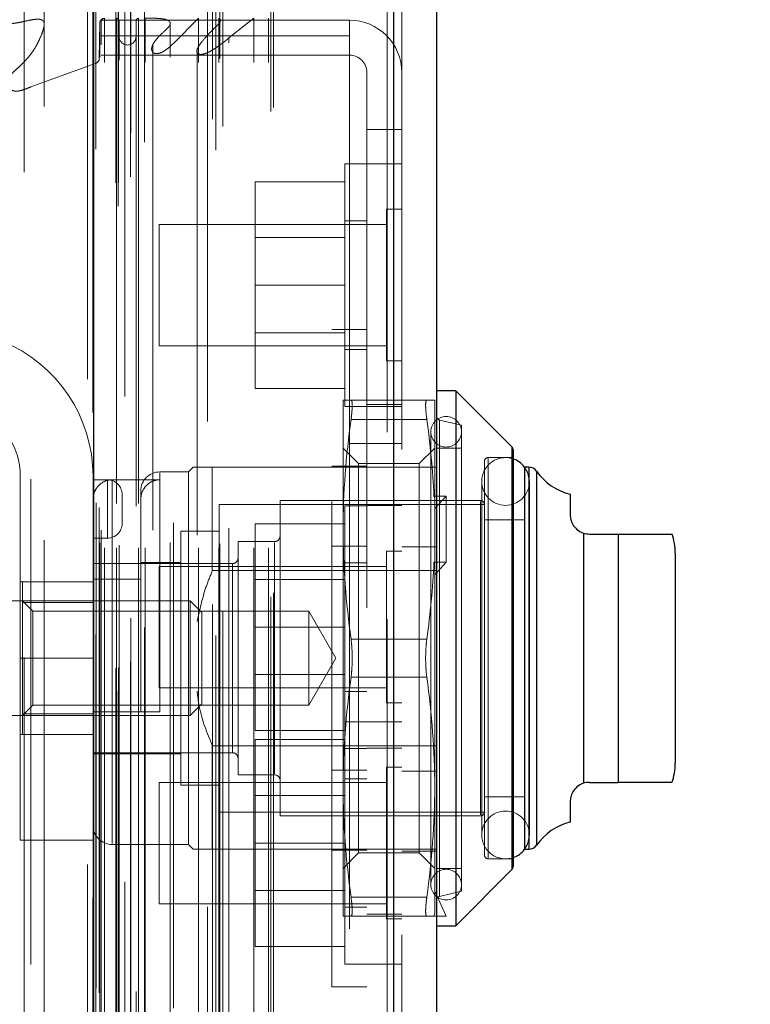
# Model space of a CAD drawing. Header units: inches. Extents: x 0.2 to 10.8, y 0.2 to 8.2.
# Tile 34 of 86: x 1.853 to 2.004, y 5.113 to 5.316. Entities that reach past the tile are written whole.
import ezdxf

# ---------------------------------------------------------------- set-up
doc = ezdxf.new("R2010")
doc.units = ezdxf.units.IN
doc.header["$MEASUREMENT"] = 0
doc.linetypes.add('HIDDEN', pattern=[0.07500000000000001, 0.05, -0.025])
doc.layers.add('DIMENSIONS', color=140, linetype='Continuous')
doc.layers.add('SLD-0', color=179, linetype='Continuous')
doc.styles.add('SLDTEXTSTYLE0', font='TXT', dxfattribs={"width": 0.7})
doc.dimstyles.new('SLDDIMSTYLE1', dxfattribs={"dimtxt": 0.0849609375, "dimasz": 0.13, "dimexe": 0, "dimexo": 0.0625, "dimgap": 0.021240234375, "dimtad": 0, "dimtih": 1, "dimtoh": 1, "dimlfac": 10, "dimrnd": 1e-09, "dimzin": 12, "dimdsep": 46, "dimtxsty": 'SLDTEXTSTYLE0', "dimsah": 1, "dimcen": 0.09, "dimadec": 0, "dimazin": 3, "dimtfac": 1, "dimtmove": 0, "dimatfit": 0, "dimfxl": 0, "dimfrac": 2, "dimtolj": 1, "dimtzin": 12, "dimarcsym": 0})

# ---------------------------------------------------------------- blocks, each defined once
blk = doc.blocks.new('_D_8')
at = {"layer": 'DIMENSIONS'}
for p, q in [((1.670916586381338, 5.086860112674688), (1.670916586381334, 6.149501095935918)), ((1.853116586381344, 5.422347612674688), (1.853116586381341, 6.14950109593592)), ((1.111665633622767, 6.024501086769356), (1.083135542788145, 6.024501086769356)), ((1.083135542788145, 6.024501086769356), (1.083135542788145, 5.889470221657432)), ((1.364134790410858, 6.024501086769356), (1.39266488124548, 6.024501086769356)), ((1.39266488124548, 6.024501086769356), (1.39266488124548, 5.889470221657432)), ((1.670916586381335, 6.024501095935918), (1.479267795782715, 6.024501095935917)), ((1.853116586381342, 6.024501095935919), (2.103116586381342, 6.02450109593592)), ((1.083135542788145, 5.889470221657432), (1.111665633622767, 5.889470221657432)), ((1.39266488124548, 5.889470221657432), (1.364134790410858, 5.889470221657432))]:
    blk.add_line(p, q, dxfattribs=at)
for points in [[(1.670916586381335, 6.024501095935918), (1.540916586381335, 6.044501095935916), (1.540916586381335, 6.004501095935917)], [(1.853116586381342, 6.024501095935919), (1.983116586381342, 6.00450109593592), (1.983116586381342, 6.044501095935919)]]:
    blk.add_solid(points, dxfattribs=at)
at = {"layer": 'DIMENSIONS', "char_height": 0.08333333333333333, "attachment_point": 1, "style": 'SLDTEXTSTYLE0'}
for s, insert in [('1.82', (1.111665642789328, 6.150943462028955)), ('46.3', (1.111665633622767, 5.996892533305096))]:
    blk.add_mtext(s, dxfattribs=dict(at, insert=insert))

msp = doc.modelspace()

# ---------------------------------------------------------------- linework, layer by layer
at = {"layer": 'SLD-0', "linetype": 'HIDDEN', "lineweight": 18}
for p, q in [((1.873550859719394, 3.077172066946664), (1.873550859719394, 5.345503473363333)), ((1.873550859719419, 3.077172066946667), (1.873550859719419, 5.345503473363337)), ((1.867229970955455, 5.341502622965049), (1.867229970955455, 3.081172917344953)), ((1.873040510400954, 3.081977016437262), (1.873040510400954, 5.340698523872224)), ((1.873652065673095, 3.082084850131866), (1.873652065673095, 5.340590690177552)), ((1.854164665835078, 3.084158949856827), (1.854164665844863, 5.338522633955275)), ((1.854164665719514, 3.084169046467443), (1.854164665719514, 5.33852069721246)), ((1.874925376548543, 5.337926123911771), (1.874925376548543, 3.0847146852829)), ((1.876116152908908, 3.083254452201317), (1.876116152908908, 5.33942108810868)), ((1.868357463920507, 5.334669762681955), (1.868357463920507, 3.088005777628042)), ((1.868389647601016, 3.087754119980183), (1.868389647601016, 5.334921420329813)), ((1.893725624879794, 3.088730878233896), (1.893725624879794, 5.3339446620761)), ((1.868931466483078, 3.088910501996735), (1.868931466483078, 5.333765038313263)), ((1.868931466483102, 3.088910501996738), (1.868931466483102, 5.333765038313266)), ((1.878993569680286, 3.090339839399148), (1.878993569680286, 5.3323379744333)), ((1.892007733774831, 5.332835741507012), (1.892007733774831, 3.08984473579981)), ((1.876153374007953, 3.092311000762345), (1.876153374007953, 5.330364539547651)), ((1.929055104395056, 5.330601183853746), (1.929055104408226, 3.092074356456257)), ((1.929055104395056, 3.092074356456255), (1.929055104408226, 5.330601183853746)), ((1.930305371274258, 3.092074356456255), (1.930305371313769, 5.330601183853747)), ((1.894537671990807, 5.315088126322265), (1.894537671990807, 5.32913588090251)), ((1.895142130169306, 3.093570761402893), (1.895142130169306, 5.329108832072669)), ((1.89302445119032, 3.095093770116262), (1.89302445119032, 5.327581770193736)), ((1.905044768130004, 3.09665662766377), (1.905044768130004, 5.326018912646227)), ((1.932029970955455, 5.327067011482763), (1.932029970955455, 3.095608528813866)), ((1.858288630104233, 3.097686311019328), (1.858288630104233, 5.32495988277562)), ((1.905564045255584, 3.097533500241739), (1.905564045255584, 5.325142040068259)), ((1.870748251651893, 3.106794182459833), (1.870748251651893, 5.315881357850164)), ((1.870748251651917, 3.106794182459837), (1.870748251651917, 5.315881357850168)), ((1.873236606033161, 5.315881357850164), (1.873236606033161, 3.106794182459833)), ((1.873236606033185, 3.106794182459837), (1.873236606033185, 5.315881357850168)), ((1.877736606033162, 3.106794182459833), (1.877736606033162, 5.315881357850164)), ((1.877736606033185, 5.315881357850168), (1.877736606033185, 3.106794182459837)), ((1.879144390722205, 3.106794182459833), (1.879144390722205, 5.315881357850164)), ((1.890149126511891, 5.315881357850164), (1.884959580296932, 5.310727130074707)), ((1.89014912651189, 3.106794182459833), (1.89014912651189, 5.315881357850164)), ((1.894283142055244, 3.106794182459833), (1.894283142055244, 5.315881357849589)), ((1.901524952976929, 5.315881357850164), (1.89635505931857, 5.31184219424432)), ((1.901524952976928, 3.106794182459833), (1.901524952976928, 5.315881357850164)), ((1.904564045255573, 3.106794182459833), (1.904564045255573, 5.315881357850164)), ((1.904564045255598, 3.106794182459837), (1.904564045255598, 5.315881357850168)), ((1.869736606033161, 5.314881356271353), (1.869652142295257, 5.307585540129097)), ((1.869736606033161, 3.107794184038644), (1.869736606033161, 5.314881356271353)), ((1.869736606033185, 3.107794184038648), (1.869736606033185, 5.314881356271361)), ((1.870029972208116, 5.315504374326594), (1.921229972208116, 5.315504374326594)), ((1.870029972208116, 5.312287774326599), (1.870029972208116, 5.315504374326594)), ((1.873736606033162, 3.107294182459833), (1.873736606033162, 5.315381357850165)), ((1.877236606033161, 5.315381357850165), (1.877236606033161, 3.107294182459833)), ((1.884302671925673, 3.107894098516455), (1.884302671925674, 5.314831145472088)), ((1.894537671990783, 3.10759109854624), (1.894537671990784, 5.31508796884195)), ((1.921229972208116, 5.312287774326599), (1.921229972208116, 5.315504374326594)), ((1.870029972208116, 3.110387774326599), (1.870029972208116, 5.312287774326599)), ((1.870029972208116, 5.312287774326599), (1.921229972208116, 5.312287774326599)), ((1.89635505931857, 3.110833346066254), (1.89635505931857, 5.311842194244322)), ((1.921229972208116, 5.228287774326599), (1.921229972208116, 5.312287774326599)), ((1.880693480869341, 5.310430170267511), (1.880693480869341, 5.310402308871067)), ((1.880693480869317, 5.310402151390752), (1.880693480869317, 3.112256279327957)), ((1.88495958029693, 3.11194841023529), (1.88495958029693, 5.310727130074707)), ((1.884959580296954, 3.111948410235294), (1.884959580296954, 5.310727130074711)), ((1.869652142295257, 3.115090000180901), (1.869652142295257, 5.307585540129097)), ((1.869652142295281, 3.115090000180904), (1.869652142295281, 5.307585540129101)), ((1.870029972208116, 5.308304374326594), (1.921229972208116, 5.308304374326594)), ((1.889826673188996, 5.309406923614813), (1.889826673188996, 3.113270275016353)), ((1.868995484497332, 5.306657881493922), (1.8555652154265, 5.301749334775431)), ((1.868995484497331, 3.116017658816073), (1.868995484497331, 5.306657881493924)), ((1.868995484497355, 3.116017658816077), (1.868995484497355, 5.306657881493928)), ((1.924829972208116, 5.304704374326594), (1.924829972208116, 5.293004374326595)), ((1.855565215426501, 3.120926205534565), (1.855565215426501, 5.301749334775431)), ((1.924829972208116, 5.293004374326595), (1.932029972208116, 5.293004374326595)), ((1.924829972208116, 5.293004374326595), (1.924829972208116, 5.228287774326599)), ((1.920329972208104, 5.285904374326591), (1.920329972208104, 5.235904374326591)), ((1.924829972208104, 5.285904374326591), (1.920329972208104, 5.285904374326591)), ((1.932029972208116, 5.285904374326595), (1.924829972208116, 5.285904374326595)), ((1.920329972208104, 5.282204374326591), (1.901829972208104, 5.282204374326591)), ((1.901829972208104, 5.282204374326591), (1.901829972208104, 5.26090437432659)), ((1.928904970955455, 5.276529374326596), (1.928904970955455, 5.245279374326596)), ((1.932029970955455, 5.276529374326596), (1.928904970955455, 5.276529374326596)), ((1.882029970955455, 5.273404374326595), (1.882029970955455, 5.248404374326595)), ((1.928904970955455, 5.273404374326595), (1.882029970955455, 5.273404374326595)), ((1.924829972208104, 5.274154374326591), (1.920329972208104, 5.274154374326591)), ((1.920329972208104, 5.270699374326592), (1.901829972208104, 5.270699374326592)), ((1.920329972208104, 5.26090437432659), (1.901829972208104, 5.26090437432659)), ((1.901829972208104, 5.26090437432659), (1.901829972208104, 5.23960437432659)), ((1.901829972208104, 5.251109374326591), (1.920329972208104, 5.251109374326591)), ((1.917629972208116, 5.116334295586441), (1.917629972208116, 5.251734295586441)), ((1.924829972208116, 5.251734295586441), (1.917629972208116, 5.251734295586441)), ((1.882029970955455, 5.248404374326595), (1.928904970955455, 5.248404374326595)), ((1.920329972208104, 5.247654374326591), (1.924829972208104, 5.247654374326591)), ((1.928904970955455, 5.245279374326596), (1.932029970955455, 5.245279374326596)), ((1.920329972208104, 5.23960437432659), (1.901829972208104, 5.23960437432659)), ((1.919938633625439, 5.237183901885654), (1.919938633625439, 5.210609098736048)), ((1.937207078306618, 5.237183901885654), (1.921567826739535, 5.237183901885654)), ((1.938836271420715, 5.237183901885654), (1.938836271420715, 5.217134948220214)), ((1.920329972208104, 5.235904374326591), (1.924829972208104, 5.235904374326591)), ((1.932029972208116, 5.236304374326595), (1.924829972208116, 5.236304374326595)), ((1.924829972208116, 5.235904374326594), (1.932029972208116, 5.235904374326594)), ((1.937207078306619, 5.233246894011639), (1.921567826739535, 5.233246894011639)), ((1.937207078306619, 5.233246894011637), (1.921567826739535, 5.233246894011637)), ((1.944348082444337, 5.232065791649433), (1.939840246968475, 5.233106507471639)), ((1.939840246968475, 5.135006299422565), (1.939840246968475, 5.233062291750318)), ((1.938048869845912, 5.230687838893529), (1.938048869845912, 5.137380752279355)), ((1.944348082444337, 5.232065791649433), (1.944348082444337, 5.136002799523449)), ((1.921229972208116, 3.194387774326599), (1.921229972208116, 5.228287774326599)), ((1.921229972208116, 5.228287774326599), (1.932029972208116, 5.228287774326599)), ((1.921229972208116, 3.194387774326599), (1.921229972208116, 5.228287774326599)), ((1.921229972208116, 5.228287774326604), (1.921229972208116, 3.194387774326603)), ((1.921229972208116, 5.228287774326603), (1.921229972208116, 3.194387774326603)), ((1.924829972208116, 3.194387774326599), (1.924829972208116, 5.228287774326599)), ((1.92313548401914, 5.224144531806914), (1.919938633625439, 5.227341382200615)), ((1.938836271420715, 5.227341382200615), (1.935639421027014, 5.224144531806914)), ((1.944348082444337, 5.227341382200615), (1.939229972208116, 5.227341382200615)), ((1.954747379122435, 5.184034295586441), (1.954747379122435, 5.227572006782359)), ((1.949072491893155, 5.224585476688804), (1.949072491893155, 5.14348311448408)), ((1.954978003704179, 5.225372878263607), (1.949859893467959, 5.225372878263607)), ((1.949859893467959, 5.142872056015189), (1.949859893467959, 5.225196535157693)), ((1.888048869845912, 5.222420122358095), (1.882143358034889, 5.222420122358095)), ((1.882143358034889, 5.173010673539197), (1.882143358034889, 5.22224513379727)), ((1.889033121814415, 5.223404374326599), (1.888048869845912, 5.222420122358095)), ((1.888048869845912, 5.222420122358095), (1.888048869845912, 5.145648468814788)), ((1.892970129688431, 5.223404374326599), (1.892970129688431, 5.202075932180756)), ((1.892970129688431, 5.223404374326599), (1.932029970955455, 5.223404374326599)), ((1.917629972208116, 5.223584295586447), (1.924829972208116, 5.223584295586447)), ((1.92313548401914, 5.224144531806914), (1.92313548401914, 5.204089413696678)), ((1.935639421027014, 5.224144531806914), (1.92313548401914, 5.224144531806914)), ((1.932029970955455, 5.223404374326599), (1.939229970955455, 5.223404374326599)), ((1.935639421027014, 5.224144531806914), (1.935639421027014, 5.204089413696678)), ((1.957375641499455, 5.223404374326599), (1.957340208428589, 5.223404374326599)), ((1.958228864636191, 5.184034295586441), (1.958228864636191, 5.223404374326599)), ((1.959844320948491, 5.184034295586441), (1.959844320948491, 5.222560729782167)), ((1.853363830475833, 5.221532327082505), (1.853363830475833, 5.184032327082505)), ((1.868363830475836, 5.184032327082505), (1.868363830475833, 5.221532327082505)), ((1.871363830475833, 5.220782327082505), (1.868363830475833, 5.220782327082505)), ((1.871363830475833, 5.208782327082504), (1.871363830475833, 5.220782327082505)), ((1.871363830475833, 5.220782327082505), (1.871363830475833, 5.208782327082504)), ((1.872300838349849, 5.220803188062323), (1.872300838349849, 5.145829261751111)), ((1.872300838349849, 5.220803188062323), (1.882143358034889, 5.220803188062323)), ((1.94851737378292, 5.220451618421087), (1.94851737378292, 5.147616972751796)), ((1.958359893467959, 5.147616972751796), (1.958359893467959, 5.220451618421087)), ((1.878206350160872, 5.218483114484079), (1.878206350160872, 5.216671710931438)), ((1.874363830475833, 5.211782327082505), (1.874363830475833, 5.217782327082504)), ((1.878206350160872, 5.216671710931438), (1.878206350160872, 5.200343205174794)), ((1.906946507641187, 5.216514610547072), (1.906946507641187, 5.151553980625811)), ((1.948285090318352, 5.216514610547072), (1.906946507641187, 5.216514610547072)), ((1.941198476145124, 5.217428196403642), (1.938680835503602, 5.217428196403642)), ((1.938680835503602, 5.217428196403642), (1.938836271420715, 5.217134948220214)), ((1.938836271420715, 5.214869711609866), (1.941198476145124, 5.217428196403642)), ((1.938836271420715, 5.217134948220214), (1.938836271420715, 5.214869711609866)), ((1.941198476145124, 5.217428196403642), (1.941198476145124, 5.203790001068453)), ((1.948285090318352, 5.151731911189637), (1.948285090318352, 5.216336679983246)), ((1.894348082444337, 5.215727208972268), (1.894348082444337, 5.152341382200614)), ((1.949072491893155, 5.215727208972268), (1.894348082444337, 5.215727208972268)), ((1.920329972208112, 5.215454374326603), (1.920329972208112, 5.190454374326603)), ((1.924829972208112, 5.215454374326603), (1.920329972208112, 5.215454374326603)), ((1.932029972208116, 5.215504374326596), (1.924829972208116, 5.215504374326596)), ((1.938836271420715, 5.203496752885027), (1.938836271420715, 5.214869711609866)), ((1.957340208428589, 5.212577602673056), (1.949072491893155, 5.212577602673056)), ((1.886474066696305, 5.210215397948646), (1.886474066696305, 5.157853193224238)), ((1.894348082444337, 5.210215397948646), (1.886474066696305, 5.210215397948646)), ((1.920329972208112, 5.211754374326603), (1.901829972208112, 5.211754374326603)), ((1.901829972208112, 5.211754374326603), (1.901829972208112, 5.190454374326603)), ((1.919938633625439, 5.210609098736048), (1.919938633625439, 5.157459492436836)), ((1.871363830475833, 5.208782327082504), (1.868363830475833, 5.208782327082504)), ((1.898285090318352, 5.208050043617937), (1.898285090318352, 5.160018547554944)), ((1.905765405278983, 5.208050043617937), (1.898285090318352, 5.208050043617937)), ((1.969537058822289, 5.158259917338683), (1.969537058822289, 5.2098086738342)), ((1.976631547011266, 5.158443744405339), (1.976631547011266, 5.209624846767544)), ((1.905765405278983, 5.160193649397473), (1.905765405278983, 5.20787494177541)), ((1.917629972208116, 5.20713395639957), (1.924829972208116, 5.20713395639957)), ((1.928904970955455, 5.206079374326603), (1.928904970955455, 5.190454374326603)), ((1.932029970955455, 5.206079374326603), (1.928904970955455, 5.206079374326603)), ((1.932029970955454, 5.206954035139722), (1.939229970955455, 5.206954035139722)), ((1.92313548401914, 5.204089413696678), (1.92313548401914, 5.143924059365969)), ((1.935639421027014, 5.204089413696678), (1.935639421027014, 5.143924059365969)), ((1.897103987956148, 5.20352248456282), (1.868363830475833, 5.20352248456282)), ((1.886474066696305, 5.20371933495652), (1.878206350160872, 5.20371933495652)), ((1.882029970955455, 5.202954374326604), (1.882029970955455, 5.190454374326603)), ((1.928904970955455, 5.202954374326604), (1.882029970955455, 5.202954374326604)), ((1.892970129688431, 5.202075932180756), (1.939229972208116, 5.202075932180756)), ((1.897103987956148, 5.164591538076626), (1.897103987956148, 5.203477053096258)), ((1.924829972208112, 5.203704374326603), (1.920329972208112, 5.203704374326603)), ((1.938680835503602, 5.203790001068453), (1.938836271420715, 5.203496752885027)), ((1.941198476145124, 5.203790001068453), (1.938680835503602, 5.203790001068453)), ((1.938836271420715, 5.201231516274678), (1.941198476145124, 5.203790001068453)), ((1.938836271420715, 5.203496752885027), (1.938836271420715, 5.157459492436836)), ((1.868363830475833, 5.200343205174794), (1.878206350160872, 5.200343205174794)), ((1.878206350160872, 5.173010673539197), (1.878206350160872, 5.200343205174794)), ((1.920329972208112, 5.200249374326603), (1.901829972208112, 5.200249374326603)), ((1.868363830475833, 5.199782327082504), (1.853363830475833, 5.199782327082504)), ((1.853796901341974, 5.199782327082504), (1.853796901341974, 5.19551423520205)), ((1.888389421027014, 5.195845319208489), (1.849466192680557, 5.195845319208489)), ((1.855928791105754, 5.19371342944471), (1.853796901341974, 5.195845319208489)), ((1.888389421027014, 5.195845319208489), (1.888389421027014, 5.172223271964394)), ((1.890804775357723, 5.19342996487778), (1.888389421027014, 5.195845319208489)), ((1.853796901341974, 5.19551423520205), (1.868363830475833, 5.19551423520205)), ((1.853796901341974, 5.19551423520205), (1.853796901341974, 5.172554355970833)), ((1.855928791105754, 5.19371342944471), (1.855928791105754, 5.184034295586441)), ((1.912848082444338, 5.19371342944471), (1.855928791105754, 5.19371342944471)), ((1.890804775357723, 5.19342996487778), (1.890804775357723, 5.174638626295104)), ((1.912848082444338, 5.19371342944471), (1.912848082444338, 5.174355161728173)), ((1.918436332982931, 5.184034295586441), (1.912848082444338, 5.19371342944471)), ((1.882029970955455, 5.190454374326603), (1.882029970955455, 5.177954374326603)), ((1.920329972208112, 5.190454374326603), (1.901829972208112, 5.190454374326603)), ((1.901829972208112, 5.190454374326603), (1.901829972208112, 5.169154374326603)), ((1.920329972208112, 5.190454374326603), (1.920329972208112, 5.170954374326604)), ((1.928904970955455, 5.190454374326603), (1.928904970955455, 5.174829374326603)), ((1.937207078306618, 5.187971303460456), (1.921567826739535, 5.187971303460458)), ((1.937207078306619, 5.187971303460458), (1.921567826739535, 5.187971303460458)), ((1.868363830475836, 5.184032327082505), (1.853363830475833, 5.184032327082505)), ((1.868363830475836, 5.184032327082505), (1.853363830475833, 5.184032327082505)), ((1.853363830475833, 5.184032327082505), (1.853363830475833, 5.146532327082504)), ((1.855928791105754, 5.184034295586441), (1.855928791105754, 5.174355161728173)), ((1.868363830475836, 5.184032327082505), (1.868363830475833, 5.146532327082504)), ((1.912848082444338, 5.174355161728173), (1.918436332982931, 5.184034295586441)), ((1.954747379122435, 5.140496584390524), (1.954747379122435, 5.184034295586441)), ((1.958228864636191, 5.144664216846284), (1.958228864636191, 5.184034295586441)), ((1.959844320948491, 5.145507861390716), (1.959844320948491, 5.184034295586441)), ((1.901829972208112, 5.180659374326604), (1.920329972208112, 5.180659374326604)), ((1.937207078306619, 5.180097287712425), (1.921567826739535, 5.180097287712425)), ((1.937207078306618, 5.180097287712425), (1.921567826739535, 5.180097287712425)), ((1.882029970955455, 5.177954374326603), (1.928904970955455, 5.177954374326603)), ((1.920329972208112, 5.177204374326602), (1.924829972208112, 5.177204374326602)), ((1.853796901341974, 5.172223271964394), (1.855928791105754, 5.174355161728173)), ((1.855928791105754, 5.174355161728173), (1.912848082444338, 5.174355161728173)), ((1.888389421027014, 5.172223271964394), (1.890804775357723, 5.174638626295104)), ((1.928904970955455, 5.174829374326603), (1.932029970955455, 5.174829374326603)), ((1.849466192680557, 5.172223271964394), (1.888389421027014, 5.172223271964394)), ((1.853796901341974, 5.172554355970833), (1.853796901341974, 5.168286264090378)), ((1.853796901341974, 5.172554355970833), (1.868363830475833, 5.172554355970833)), ((1.868363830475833, 5.173010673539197), (1.878206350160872, 5.173010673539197)), ((1.920329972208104, 5.170954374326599), (1.920329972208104, 5.120954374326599)), ((1.924829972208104, 5.170954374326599), (1.920329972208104, 5.170954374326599)), ((1.932029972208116, 5.170954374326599), (1.924829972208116, 5.170954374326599)), ((1.868363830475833, 5.168282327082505), (1.853363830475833, 5.168282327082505)), ((1.853796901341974, 5.168286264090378), (1.868363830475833, 5.168286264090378)), ((1.920329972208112, 5.169154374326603), (1.901829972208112, 5.169154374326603)), ((1.892970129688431, 5.165992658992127), (1.892970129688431, 5.144664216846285)), ((1.892970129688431, 5.165992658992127), (1.939229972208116, 5.165992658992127)), ((1.920329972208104, 5.167254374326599), (1.901829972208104, 5.167254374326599)), ((1.901829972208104, 5.167254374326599), (1.901829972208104, 5.145954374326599)), ((1.920329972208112, 5.165454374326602), (1.924829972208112, 5.165454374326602)), ((1.924829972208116, 5.165504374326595), (1.932029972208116, 5.165504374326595)), ((1.868363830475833, 5.164546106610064), (1.897103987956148, 5.164546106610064)), ((1.868363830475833, 5.164349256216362), (1.886474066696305, 5.164349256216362)), ((1.928904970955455, 5.161579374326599), (1.928904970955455, 5.1303293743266)), ((1.932029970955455, 5.161579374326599), (1.928904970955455, 5.161579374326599)), ((1.898285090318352, 5.160018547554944), (1.905765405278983, 5.160018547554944)), ((1.917629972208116, 5.160934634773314), (1.924829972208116, 5.160934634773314)), ((1.932029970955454, 5.160754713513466), (1.939229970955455, 5.160754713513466)), ((1.882029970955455, 5.158454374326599), (1.882029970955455, 5.133454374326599)), ((1.928904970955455, 5.158454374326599), (1.882029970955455, 5.158454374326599)), ((1.886474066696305, 5.157853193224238), (1.894348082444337, 5.157853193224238)), ((1.919938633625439, 5.157459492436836), (1.919938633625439, 5.130884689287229)), ((1.924829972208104, 5.159204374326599), (1.920329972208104, 5.159204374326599)), ((1.938836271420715, 5.157459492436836), (1.938836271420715, 5.131471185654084)), ((1.920329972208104, 5.155749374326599), (1.901829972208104, 5.155749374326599)), ((1.949072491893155, 5.155490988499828), (1.957340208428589, 5.155490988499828)), ((1.894348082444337, 5.152341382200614), (1.949072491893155, 5.152341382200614)), ((1.906946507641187, 5.151553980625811), (1.948285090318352, 5.151553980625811)), ((1.853363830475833, 5.146532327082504), (1.868363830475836, 5.146532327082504)), ((1.872300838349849, 5.145648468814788), (1.888048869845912, 5.145648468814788)), ((1.888048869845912, 5.145648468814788), (1.889033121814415, 5.144664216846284)), ((1.920329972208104, 5.145954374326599), (1.901829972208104, 5.145954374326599)), ((1.901829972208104, 5.145954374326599), (1.901829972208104, 5.124654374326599)), ((1.892970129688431, 5.144664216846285), (1.939229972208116, 5.144664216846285)), ((1.917629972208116, 5.144484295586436), (1.924829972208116, 5.144484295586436)), ((1.919938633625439, 5.140727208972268), (1.92313548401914, 5.143924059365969)), ((1.92313548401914, 5.143924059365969), (1.935639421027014, 5.143924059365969)), ((1.932029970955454, 5.144304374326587), (1.939229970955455, 5.144304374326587)), ((1.935639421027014, 5.143924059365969), (1.938836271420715, 5.140727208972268)), ((1.957340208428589, 5.144664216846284), (1.957375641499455, 5.144664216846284)), ((1.949859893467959, 5.142695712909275), (1.954978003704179, 5.142695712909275)), ((1.939229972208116, 5.140727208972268), (1.944348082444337, 5.140727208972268)), ((1.901829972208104, 5.136159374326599), (1.920329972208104, 5.136159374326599)), ((1.941198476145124, 5.130884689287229), (1.938836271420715, 5.136001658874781)), ((1.939840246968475, 5.134962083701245), (1.944348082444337, 5.136002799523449)), ((1.882029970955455, 5.133454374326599), (1.928904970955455, 5.133454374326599)), ((1.937207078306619, 5.134821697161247), (1.921567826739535, 5.134821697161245)), ((1.937207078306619, 5.134821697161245), (1.921567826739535, 5.134821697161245)), ((1.920329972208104, 5.132704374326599), (1.924829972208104, 5.132704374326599)), ((1.924829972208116, 5.131304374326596), (1.932029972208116, 5.131304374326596)), ((1.938680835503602, 5.130884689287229), (1.938836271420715, 5.131471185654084)), ((1.937207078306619, 5.13088468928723), (1.921567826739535, 5.13088468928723)), ((1.928904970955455, 5.1303293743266), (1.932029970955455, 5.1303293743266)), ((1.938680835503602, 5.130884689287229), (1.941198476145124, 5.130884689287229)), ((1.920329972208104, 5.124654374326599), (1.901829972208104, 5.124654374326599)), ((1.920329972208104, 5.120954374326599), (1.924829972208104, 5.120954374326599)), ((1.924829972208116, 5.120954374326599), (1.932029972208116, 5.120954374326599)), ((1.917629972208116, 5.116334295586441), (1.924829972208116, 5.116334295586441))]:
    msp.add_line(p, q, dxfattribs=at)
at = {"layer": 'SLD-0', "linetype": 'Continuous', "lineweight": 25}
for p, q in [((1.868480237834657, 5.341502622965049), (1.868480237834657, 3.081172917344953)), ((1.930305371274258, 5.330601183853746), (1.930305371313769, 3.092074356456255)), ((1.939229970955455, 5.327067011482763), (1.939229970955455, 3.095608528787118)), ((1.943166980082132, 5.239152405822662), (1.939229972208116, 5.239152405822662)), ((1.954747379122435, 5.227572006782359), (1.943166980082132, 5.239152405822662)), ((1.943166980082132, 5.239152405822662), (1.943166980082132, 5.128916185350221)), ((1.954747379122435, 5.227572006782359), (1.954747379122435, 5.140496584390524)), ((1.954978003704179, 5.227015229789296), (1.954978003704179, 5.141053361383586)), ((1.957340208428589, 5.223404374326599), (1.957340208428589, 5.144664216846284)), ((1.958228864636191, 5.223404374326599), (1.957375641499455, 5.223404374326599)), ((1.958228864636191, 5.223404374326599), (1.958228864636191, 5.144664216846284)), ((1.959844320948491, 5.222560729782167), (1.959844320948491, 5.145507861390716)), ((1.966789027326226, 5.217822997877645), (1.966789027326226, 5.213561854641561)), ((1.969537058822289, 5.2098086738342), (1.969537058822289, 5.158259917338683)), ((1.970726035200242, 5.209624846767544), (1.976631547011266, 5.209624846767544)), ((1.976631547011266, 5.209624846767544), (1.976631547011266, 5.158443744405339)), ((1.988442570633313, 5.205687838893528), (1.988442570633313, 5.162380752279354)), ((1.970726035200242, 5.158443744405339), (1.976631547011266, 5.158443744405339)), ((1.966789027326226, 5.154506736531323), (1.966789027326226, 5.150245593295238)), ((1.957375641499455, 5.144664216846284), (1.958228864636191, 5.144664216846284)), ((1.943166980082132, 5.128916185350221), (1.954747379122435, 5.140496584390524)), ((1.939229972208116, 5.128916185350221), (1.943166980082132, 5.128916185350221))]:
    msp.add_line(p, q, dxfattribs=at)
at = {"layer": 'SLD-0', "linetype": 'HIDDEN', "lineweight": 18, "flags": 128}
for points in [[(1.858288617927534, 3.097687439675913), (1.858288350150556, 4.118653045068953), (1.858288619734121, 5.324988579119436)], [(1.858274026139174, 3.108382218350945), (1.858274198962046, 4.193200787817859), (1.85827402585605, 5.314291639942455)], [(1.958359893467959, 5.220451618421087), (1.957985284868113, 5.222334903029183), (1.957375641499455, 5.223404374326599)], [(1.957375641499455, 5.144664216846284), (1.957985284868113, 5.145733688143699), (1.958359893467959, 5.147616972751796)]]:
    msp.add_lwpolyline(points, dxfattribs=at)
at = {"layer": 'SLD-0', "linetype": 'HIDDEN', "lineweight": 18}
for centre, radius, start, end in [((1.870748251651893, 5.314869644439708), 0.00101171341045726, 90, 179.336715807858), ((1.873236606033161, 5.315381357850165), 0.000500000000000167, 0, 90), ((1.877736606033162, 5.315381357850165), 0.000500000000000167, 90, 180), ((1.921229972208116, 5.304704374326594), 0.01079999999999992, 0, 90), ((1.875486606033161, 5.312131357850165), 0.00175000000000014, 180, 0), ((1.868652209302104, 5.307597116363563), 0.001000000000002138, 290.0765427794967, 359.3367158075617), ((1.921229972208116, 5.304704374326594), 0.003600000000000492, 0, 90), ((1.838363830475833, 5.221532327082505), 0.03000000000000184, 0, 67.98061864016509), ((1.838363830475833, 5.221532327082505), 0.0150000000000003, 0, 67.98061864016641), ((1.941198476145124, 5.230687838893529), 0.00314960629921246, 0, 180), ((1.940017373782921, 5.233873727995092), 0.0007874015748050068, 180, 256.9999999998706), ((1.941198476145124, 5.230687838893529), 0.00314960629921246, 180, 0), ((1.953438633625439, 5.220451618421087), 0.004921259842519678, 71.77194722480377, 180), ((1.949859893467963, 5.2245854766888), 0.0007874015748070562, 90.00000000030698, 179.9999999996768), ((1.882143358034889, 5.218483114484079), 0.003937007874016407, 90, 180), ((1.871363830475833, 5.217782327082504), 0.003000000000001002, 0, 90), ((1.953438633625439, 5.220451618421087), 0.004921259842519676, 180, 0), ((1.948285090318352, 5.215727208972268), 0.0007874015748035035, 0, 90), ((1.871363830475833, 5.211782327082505), 0.003000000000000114, 270.0000000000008, 0), ((1.905765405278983, 5.209231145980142), 0.001181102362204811, 270.0000000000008, 4.308591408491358e-11), ((1.897103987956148, 5.204703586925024), 0.001181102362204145, 270.0000000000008, 4.308591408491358e-11), ((1.897103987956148, 5.16336500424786), 0.001181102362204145, 359.9999999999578, 90), ((1.905765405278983, 5.158837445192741), 0.001181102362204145, 0, 90), ((1.948285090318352, 5.152341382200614), 0.0007874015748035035, 270.0000000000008, 0), ((1.953438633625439, 5.147616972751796), 0.004921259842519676, 0, 180), ((1.872300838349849, 5.149585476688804), 0.003937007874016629, 180, 269.9999999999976), ((1.953438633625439, 5.147616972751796), 0.004921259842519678, 180, 288.228052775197), ((1.949859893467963, 5.143483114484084), 0.0007874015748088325, 180.000000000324, 269.9999999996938), ((1.941198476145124, 5.137380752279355), 0.00314960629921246, 0, 180), ((1.941198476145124, 5.137380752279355), 0.00314960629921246, 180, 0), ((1.940017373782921, 5.134194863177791), 0.0007874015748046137, 103.0000000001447, 179.9999999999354)]:
    msp.add_arc(centre, radius, start, end, dxfattribs=at)
at = {"layer": 'SLD-0', "linetype": 'Continuous', "lineweight": 25}
for centre, radius, start, end in [((1.954190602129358, 5.22701522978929), 0.0007874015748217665, 4.52402097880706e-10, 44.9999999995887), ((1.953438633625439, 5.220451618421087), 0.004921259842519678, 36.86989764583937, 71.77194722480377), ((1.958228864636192, 5.221435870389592), 0.001968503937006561, 34.84990457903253, 90.00000000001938), ((1.969537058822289, 5.229309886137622), 0.01181102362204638, 214.8499045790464, 256.5458794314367), ((1.976631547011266, 5.205687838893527), 0.01181102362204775, 4.30859140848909e-12, 19.60811917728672), ((1.976631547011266, 5.162380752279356), 0.01181102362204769, 340.2500112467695, 359.9999999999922), ((1.969537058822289, 5.138758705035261), 0.01181102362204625, 103.4541205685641, 145.1500954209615), ((1.958228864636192, 5.146632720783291), 0.001968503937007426, 269.9999999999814, 325.1500954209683), ((1.953438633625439, 5.147616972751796), 0.004921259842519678, 288.228052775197, 323.1301023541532), ((1.954190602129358, 5.141053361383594), 0.0007874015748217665, 315.0000000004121, 359.9999999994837)]:
    msp.add_arc(centre, radius, start, end, dxfattribs=at)
at = {"layer": 'SLD-0', "linetype": 'HIDDEN', "lineweight": 18}
for points, knots in [([(1.855565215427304, 5.301749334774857), (1.855277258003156, 5.30163025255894), (1.854753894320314, 5.301413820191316), (1.854019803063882, 5.30115894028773), (1.853425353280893, 5.300979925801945), (1.852922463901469, 5.300882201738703), (1.852477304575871, 5.300855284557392), (1.852039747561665, 5.300909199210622), (1.851627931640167, 5.30104485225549), (1.851262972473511, 5.301272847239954), (1.850949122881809, 5.301628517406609), (1.850657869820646, 5.302160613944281), (1.850544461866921, 5.302898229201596), (1.850879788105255, 5.303654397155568), (1.851538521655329, 5.304444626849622), (1.852427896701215, 5.305242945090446), (1.853415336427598, 5.306158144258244), (1.854292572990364, 5.307030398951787), (1.855081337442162, 5.307916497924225), (1.855834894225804, 5.308882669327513), (1.856624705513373, 5.310109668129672), (1.857355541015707, 5.311562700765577), (1.857916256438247, 5.31294499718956), (1.858256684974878, 5.314070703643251), (1.858347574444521, 5.314778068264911), (1.858199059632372, 5.315221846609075), (1.857988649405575, 5.315459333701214), (1.857706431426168, 5.315594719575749), (1.857368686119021, 5.315675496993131), (1.85696786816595, 5.315708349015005), (1.856479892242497, 5.315682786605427), (1.85580952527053, 5.315590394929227), (1.85484766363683, 5.315408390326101), (1.853791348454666, 5.315164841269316), (1.852794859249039, 5.314962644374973), (1.8520276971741, 5.314846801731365), (1.851390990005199, 5.314792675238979), (1.850874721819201, 5.314824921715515), (1.850448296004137, 5.314925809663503), (1.850085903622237, 5.315111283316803), (1.849872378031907, 5.315402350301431), (1.849720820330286, 5.315825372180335), (1.849707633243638, 5.316546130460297), (1.850016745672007, 5.317505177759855), (1.850679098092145, 5.318510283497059), (1.851512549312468, 5.319443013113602), (1.85250535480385, 5.320339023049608), (1.853636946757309, 5.32121756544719), (1.854907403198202, 5.322069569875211), (1.856086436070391, 5.322796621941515), (1.857084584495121, 5.323231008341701), (1.857612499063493, 5.32356371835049), (1.857867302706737, 5.323827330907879), (1.858019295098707, 5.324032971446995), (1.858172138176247, 5.324315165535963), (1.858296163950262, 5.324743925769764), (1.858302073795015, 5.325435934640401), (1.857974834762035, 5.326301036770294), (1.857292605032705, 5.327202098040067), (1.856370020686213, 5.328036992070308), (1.85519024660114, 5.328843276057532), (1.853897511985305, 5.329524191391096), (1.852726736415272, 5.330029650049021), (1.851885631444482, 5.330418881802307), (1.851295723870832, 5.330753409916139), (1.850785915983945, 5.331085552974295), (1.850296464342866, 5.331459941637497), (1.849777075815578, 5.331948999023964), (1.84931063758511, 5.332490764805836), (1.848919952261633, 5.333065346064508), (1.848610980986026, 5.333662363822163), (1.848396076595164, 5.334271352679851), (1.848304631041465, 5.334893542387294), (1.848341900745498, 5.335400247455), (1.848534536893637, 5.335749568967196), (1.848771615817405, 5.335943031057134), (1.84907649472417, 5.336080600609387), (1.849423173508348, 5.336160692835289), (1.849741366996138, 5.336178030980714), (1.850134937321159, 5.336168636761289), (1.85072252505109, 5.336123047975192), (1.851457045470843, 5.336047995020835), (1.852194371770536, 5.33599236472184), (1.852783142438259, 5.336031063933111), (1.853322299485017, 5.336235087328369), (1.853815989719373, 5.336637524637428), (1.854067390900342, 5.337328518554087), (1.854167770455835, 5.338129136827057), (1.854167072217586, 5.338943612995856), (1.854097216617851, 5.33976310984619), (1.853988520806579, 5.34058484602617), (1.853859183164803, 5.341408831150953), (1.853645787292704, 5.342723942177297), (1.853450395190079, 5.344316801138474), (1.853025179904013, 5.345936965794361), (1.852535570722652, 5.347048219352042), (1.852025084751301, 5.347871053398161), (1.851472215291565, 5.348589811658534), (1.850857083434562, 5.349285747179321), (1.850196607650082, 5.349960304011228), (1.849535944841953, 5.350630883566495), (1.84852689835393, 5.351736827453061), (1.847397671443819, 5.353456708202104), (1.846505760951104, 5.355173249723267), (1.846111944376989, 5.356311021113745), (1.845995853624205, 5.35670867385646), (1.845980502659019, 5.357007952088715), (1.846015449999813, 5.357232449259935), (1.8461114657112, 5.357412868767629), (1.846295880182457, 5.357555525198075), (1.84668468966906, 5.357607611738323), (1.847169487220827, 5.357544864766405), (1.847763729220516, 5.357403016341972), (1.84845469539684, 5.357174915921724), (1.849311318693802, 5.356863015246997), (1.84992389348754, 5.35660691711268), (1.850258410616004, 5.356467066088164)], [0, 0, 0, 0, 0.008873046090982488, 0.01612679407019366, 0.02174795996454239, 0.02591860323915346, 0.02987558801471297, 0.03354539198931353, 0.03754946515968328, 0.04179968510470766, 0.04628166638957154, 0.05341961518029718, 0.06299658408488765, 0.07323931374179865, 0.08260003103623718, 0.09720863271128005, 0.1117944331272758, 0.1261466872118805, 0.1368719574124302, 0.1507998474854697, 0.1678347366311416, 0.1875614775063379, 0.2086080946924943, 0.2218165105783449, 0.2309010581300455, 0.2350736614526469, 0.2384455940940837, 0.2411794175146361, 0.2441498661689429, 0.2477433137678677, 0.2518385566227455, 0.2570824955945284, 0.2659012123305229, 0.2782939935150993, 0.286518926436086, 0.2934388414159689, 0.2991001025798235, 0.3035105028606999, 0.3070474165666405, 0.3109552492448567, 0.315294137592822, 0.3187918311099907, 0.3274070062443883, 0.3420059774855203, 0.3552752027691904, 0.369049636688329, 0.3833209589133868, 0.3981624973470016, 0.4136344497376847, 0.4297745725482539, 0.439309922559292, 0.4453683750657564, 0.44836697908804, 0.4505468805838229, 0.4543749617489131, 0.4597943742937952, 0.4667685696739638, 0.4800637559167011, 0.4927991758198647, 0.5050022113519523, 0.5198626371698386, 0.5362739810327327, 0.547582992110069, 0.5565626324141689, 0.563136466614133, 0.5674049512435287, 0.5747428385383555, 0.5823646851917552, 0.5902860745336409, 0.5985304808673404, 0.6063378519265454, 0.6141226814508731, 0.6218981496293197, 0.6298538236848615, 0.6328975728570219, 0.6359322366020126, 0.6390936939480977, 0.6423157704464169, 0.6455564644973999, 0.6475397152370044, 0.6527937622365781, 0.661245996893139, 0.6672389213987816, 0.6724199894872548, 0.6768135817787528, 0.6826540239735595, 0.6923838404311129, 0.7026450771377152, 0.7128268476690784, 0.7230976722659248, 0.7334362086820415, 0.7438265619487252, 0.7542626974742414, 0.7831951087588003, 0.8037540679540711, 0.815875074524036, 0.8271342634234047, 0.8374359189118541, 0.8467396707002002, 0.8577644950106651, 0.86808312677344, 0.8775727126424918, 0.907363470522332, 0.9387904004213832, 0.9462852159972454, 0.95136786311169, 0.9541619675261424, 0.9573459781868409, 0.9596851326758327, 0.9612900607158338, 0.9645195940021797, 0.9694227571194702, 0.9744030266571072, 0.9811009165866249, 0.9896795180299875, 1, 1, 1, 1]), ([(1.884959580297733, 5.310727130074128), (1.88474463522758, 5.310518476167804), (1.884344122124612, 5.310129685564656), (1.883727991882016, 5.309625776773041), (1.883174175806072, 5.309222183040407), (1.882680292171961, 5.308918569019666), (1.882200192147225, 5.308730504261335), (1.881750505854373, 5.308634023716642), (1.881344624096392, 5.308613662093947), (1.880972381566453, 5.308677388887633), (1.880675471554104, 5.308878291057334), (1.880518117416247, 5.309158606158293), (1.880447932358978, 5.309456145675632), (1.880447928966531, 5.309791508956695), (1.880568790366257, 5.31021496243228), (1.880857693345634, 5.310763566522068), (1.881300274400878, 5.311419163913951), (1.881851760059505, 5.3120401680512), (1.88241456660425, 5.31261051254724), (1.88293816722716, 5.313094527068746), (1.883463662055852, 5.313571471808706), (1.883858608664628, 5.313976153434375), (1.884101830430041, 5.31430551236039), (1.884238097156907, 5.31453050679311), (1.88432123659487, 5.314771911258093), (1.884274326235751, 5.315025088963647), (1.884149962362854, 5.315210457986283), (1.883982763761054, 5.315361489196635), (1.883772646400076, 5.315488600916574), (1.883485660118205, 5.315603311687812), (1.883123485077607, 5.315699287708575), (1.882548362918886, 5.315805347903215), (1.881692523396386, 5.315881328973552), (1.880499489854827, 5.315916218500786), (1.87962379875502, 5.315893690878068), (1.879144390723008, 5.315881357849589)], [0, 0, 0, 0, 0.05219962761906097, 0.09726501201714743, 0.1350835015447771, 0.1658552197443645, 0.1902793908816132, 0.2131614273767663, 0.2326046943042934, 0.2481648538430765, 0.2663591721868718, 0.2887028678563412, 0.3079429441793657, 0.3270239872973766, 0.35728099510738, 0.396345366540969, 0.4447609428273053, 0.5032692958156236, 0.5447461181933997, 0.5863842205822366, 0.6277933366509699, 0.6681887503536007, 0.6842000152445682, 0.7004267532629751, 0.71653734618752, 0.7330178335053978, 0.7507448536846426, 0.7613872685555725, 0.7740461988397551, 0.7894688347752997, 0.8079729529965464, 0.8290578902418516, 0.8744776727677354, 0.9312812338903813, 1, 1, 1, 1]), ([(1.896355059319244, 5.311842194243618), (1.896225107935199, 5.311722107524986), (1.895965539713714, 5.311482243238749), (1.895547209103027, 5.311143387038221), (1.895117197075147, 5.310814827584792), (1.894679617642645, 5.310493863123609), (1.894240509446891, 5.310175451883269), (1.893795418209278, 5.309864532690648), (1.893340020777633, 5.309565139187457), (1.892815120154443, 5.309244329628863), (1.892244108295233, 5.308932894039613), (1.891649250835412, 5.308661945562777), (1.891134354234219, 5.308498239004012), (1.890713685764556, 5.308444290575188), (1.890373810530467, 5.308453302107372), (1.890084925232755, 5.308518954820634), (1.889860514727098, 5.30870057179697), (1.889734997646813, 5.308975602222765), (1.889768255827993, 5.30927590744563), (1.889869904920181, 5.309563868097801), (1.890155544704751, 5.310190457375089), (1.890988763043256, 5.311320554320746), (1.892184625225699, 5.312637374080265), (1.893233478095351, 5.313698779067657), (1.89386725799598, 5.314337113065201), (1.894304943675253, 5.314746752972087), (1.894553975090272, 5.315086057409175), (1.894673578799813, 5.315337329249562), (1.894668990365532, 5.315556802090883), (1.894553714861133, 5.315713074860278), (1.894422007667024, 5.315815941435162), (1.894324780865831, 5.315861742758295), (1.894283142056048, 5.315881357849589)], [0, 0, 0, 0, 0.03196267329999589, 0.06384306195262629, 0.0955751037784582, 0.1270600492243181, 0.1582197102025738, 0.1891082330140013, 0.2198099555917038, 0.2503837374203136, 0.2921714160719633, 0.3271640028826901, 0.3551312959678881, 0.3760526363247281, 0.3905024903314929, 0.4055568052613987, 0.4210712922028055, 0.4381167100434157, 0.4626969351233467, 0.4836345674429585, 0.500723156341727, 0.602588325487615, 0.7504184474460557, 0.8305027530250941, 0.8762067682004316, 0.9146621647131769, 0.9387349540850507, 0.9563171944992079, 0.9703950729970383, 0.9824137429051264, 0.9924684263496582, 1, 1, 1, 1]), ([(1.894283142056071, 5.315881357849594), (1.894309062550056, 5.3158696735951), (1.89437882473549, 5.31583822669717), (1.894488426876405, 5.315766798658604), (1.894618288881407, 5.315647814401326), (1.894649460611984, 5.315533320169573), (1.894666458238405, 5.315470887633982)], [0, 0, 0, 0, 0.1298747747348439, 0.349543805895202, 0.6453128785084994, 1, 1, 1, 1]), ([(1.921567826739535, 5.237183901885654), (1.921649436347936, 5.237183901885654), (1.921710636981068, 5.237094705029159), (1.921794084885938, 5.236740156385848), (1.921815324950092, 5.236473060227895), (1.921815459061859, 5.23578821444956), (1.921794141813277, 5.235360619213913), (1.921711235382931, 5.234392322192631), (1.921649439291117, 5.233844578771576), (1.921567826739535, 5.233246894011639)], [0, 0, 0, 0, 0.25, 0.25, 0.5, 0.5, 0.75, 0.75, 1, 1, 1, 1]), ([(1.937207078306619, 5.233246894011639), (1.937125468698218, 5.23384455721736), (1.937064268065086, 5.234386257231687), (1.936980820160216, 5.235359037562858), (1.936959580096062, 5.235784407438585), (1.936959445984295, 5.236470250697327), (1.936980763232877, 5.236739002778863), (1.937063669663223, 5.237093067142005), (1.937125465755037, 5.237183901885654), (1.937207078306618, 5.237183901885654)], [0, 0, 0, 0, 0.25, 0.25, 0.5, 0.5, 0.75, 0.75, 1, 1, 1, 1]), ([(1.892970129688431, 5.223404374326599), (1.892006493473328, 5.223404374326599), (1.890049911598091, 5.223404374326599), (1.888847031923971, 5.223404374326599), (1.889109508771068, 5.223404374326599), (1.889144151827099, 5.223404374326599)], [0, 0, 0, 0, 0.4572276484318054, 0.9283620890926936, 1, 1, 1, 1]), ([(1.872300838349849, 5.220803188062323), (1.871767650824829, 5.220803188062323), (1.871243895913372, 5.220689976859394), (1.870279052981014, 5.220261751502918), (1.869840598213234, 5.219945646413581), (1.869123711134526, 5.219175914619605), (1.868839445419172, 5.218716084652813), (1.868461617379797, 5.21773356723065), (1.868363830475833, 5.217204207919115), (1.868363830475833, 5.216671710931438)], [0, 0, 0, 0, 0.25, 0.25, 0.5, 0.5, 0.75, 0.75, 1, 1, 1, 1]), ([(1.882143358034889, 5.220803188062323), (1.881610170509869, 5.220803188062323), (1.881086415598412, 5.220689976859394), (1.880121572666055, 5.220261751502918), (1.879683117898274, 5.219945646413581), (1.878966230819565, 5.219175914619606), (1.878681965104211, 5.218716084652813), (1.878304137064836, 5.21773356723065), (1.878206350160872, 5.217204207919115), (1.878206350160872, 5.216671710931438)], [0, 0, 0, 0, 0.25, 0.25, 0.5, 0.5, 0.75, 0.75, 1, 1, 1, 1]), ([(1.889826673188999, 5.191580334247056), (1.890351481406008, 5.193966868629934), (1.891139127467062, 5.197548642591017), (1.892512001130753, 5.200943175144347), (1.892970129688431, 5.202075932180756)], [0, 0, 0, 0, 0.6662995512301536, 1, 1, 1, 1]), ([(1.921567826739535, 5.187971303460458), (1.921649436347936, 5.187373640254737), (1.921710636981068, 5.186742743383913), (1.921794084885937, 5.18541541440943), (1.921815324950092, 5.184722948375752), (1.921815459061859, 5.183352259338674), (1.921794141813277, 5.182655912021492), (1.921711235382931, 5.181333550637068), (1.921649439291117, 5.180694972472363), (1.921567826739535, 5.180097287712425)], [0, 0, 0, 0, 0.25, 0.25, 0.5, 0.5, 0.75, 0.75, 1, 1, 1, 1]), ([(1.937207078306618, 5.180097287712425), (1.937125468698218, 5.180694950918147), (1.937064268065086, 5.181325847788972), (1.936980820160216, 5.182653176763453), (1.936959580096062, 5.183345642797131), (1.936959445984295, 5.184716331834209), (1.936980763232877, 5.185412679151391), (1.937063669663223, 5.186735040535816), (1.937125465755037, 5.187373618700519), (1.937207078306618, 5.187971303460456)], [0, 0, 0, 0, 0.25, 0.25, 0.5, 0.5, 0.75, 0.75, 1, 1, 1, 1]), ([(1.892970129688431, 5.165992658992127), (1.891894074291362, 5.168631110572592), (1.890405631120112, 5.172280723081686), (1.889952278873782, 5.176174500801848), (1.889826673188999, 5.177253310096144)], [0, 0, 0, 0, 0.7229401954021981, 1, 1, 1, 1]), ([(1.878206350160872, 5.173010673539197), (1.878206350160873, 5.173010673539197), (1.878301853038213, 5.173010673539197), (1.878681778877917, 5.173010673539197), (1.878962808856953, 5.173010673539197), (1.880042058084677, 5.173010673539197), (1.881075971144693, 5.173010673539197), (1.882143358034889, 5.173010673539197)], [0, 0, 0, 0, 0.2500000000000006, 0.2500000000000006, 0.5000000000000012, 0.5000000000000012, 1, 1, 1, 1]), ([(1.892970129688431, 5.144664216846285), (1.892006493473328, 5.144664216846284), (1.890049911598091, 5.144664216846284), (1.888847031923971, 5.144664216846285), (1.889109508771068, 5.144664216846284), (1.889144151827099, 5.144664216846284)], [0, 0, 0, 0, 0.4572276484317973, 0.9283620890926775, 1, 1, 1, 1]), ([(1.921567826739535, 5.134821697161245), (1.921649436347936, 5.134224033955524), (1.921710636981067, 5.133682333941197), (1.921794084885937, 5.132709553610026), (1.921815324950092, 5.132284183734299), (1.921815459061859, 5.131598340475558), (1.921794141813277, 5.131329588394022), (1.921711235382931, 5.130975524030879), (1.921649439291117, 5.13088468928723), (1.921567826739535, 5.13088468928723)], [0, 0, 0, 0, 0.2500000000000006, 0.2500000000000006, 0.5000000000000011, 0.5000000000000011, 0.7500000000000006, 0.7500000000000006, 1, 1, 1, 1]), ([(1.937207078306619, 5.13088468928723), (1.937125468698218, 5.13088468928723), (1.937064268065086, 5.130973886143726), (1.936980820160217, 5.131328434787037), (1.936959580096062, 5.13159553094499), (1.936959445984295, 5.132280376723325), (1.936980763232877, 5.132707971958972), (1.937063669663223, 5.133676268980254), (1.937125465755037, 5.134224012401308), (1.937207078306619, 5.134821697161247)], [0, 0, 0, 0, 0.2499999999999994, 0.2499999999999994, 0.4999999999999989, 0.4999999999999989, 0.7499999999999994, 0.7499999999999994, 1, 1, 1, 1])]:
    msp.add_open_spline(points, degree=3, knots=knots, dxfattribs=at)
for points in [[(1.919938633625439, 5.237183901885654), (1.919938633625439, 5.237183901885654), (1.920541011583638, 5.237183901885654), (1.921567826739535, 5.237183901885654)], [(1.937207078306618, 5.237183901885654), (1.938233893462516, 5.237183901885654), (1.938836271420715, 5.237183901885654), (1.938836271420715, 5.237183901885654)], [(1.921567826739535, 5.233246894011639), (1.920541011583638, 5.225727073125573), (1.919938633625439, 5.218184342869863), (1.919938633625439, 5.210609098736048)], [(1.937207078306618, 5.233246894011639), (1.937924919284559, 5.227989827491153), (1.938440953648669, 5.222718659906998), (1.938680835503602, 5.217428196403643)], [(1.919938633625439, 5.210609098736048), (1.919938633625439, 5.203033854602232), (1.920541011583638, 5.195491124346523), (1.921567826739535, 5.187971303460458)], [(1.938680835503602, 5.203790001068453), (1.938440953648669, 5.198499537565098), (1.937924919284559, 5.193228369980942), (1.937207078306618, 5.187971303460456)], [(1.921567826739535, 5.180097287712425), (1.920541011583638, 5.172577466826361), (1.919938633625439, 5.165034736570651), (1.919938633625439, 5.157459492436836)], [(1.938836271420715, 5.157459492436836), (1.938836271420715, 5.165034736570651), (1.938233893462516, 5.172577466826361), (1.937207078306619, 5.180097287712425)], [(1.919938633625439, 5.157459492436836), (1.919938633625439, 5.14988424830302), (1.920541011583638, 5.14234151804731), (1.921567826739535, 5.134821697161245)], [(1.937207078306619, 5.134821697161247), (1.938233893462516, 5.142341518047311), (1.938836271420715, 5.149884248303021), (1.938836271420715, 5.157459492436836)], [(1.921567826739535, 5.130884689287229), (1.920541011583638, 5.130884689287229), (1.919938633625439, 5.130884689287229), (1.919938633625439, 5.130884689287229)], [(1.938680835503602, 5.130884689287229), (1.938440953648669, 5.130884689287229), (1.93792491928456, 5.130884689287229), (1.937207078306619, 5.130884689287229)]]:
    msp.add_open_spline(points, degree=3, dxfattribs=at)
at = {"layer": 'SLD-0', "linetype": 'Continuous', "lineweight": 25}
for points, knots in [([(1.966789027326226, 5.213561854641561), (1.966789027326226, 5.213271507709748), (1.96682031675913, 5.212963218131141), (1.966978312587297, 5.212309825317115), (1.967106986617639, 5.211959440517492), (1.967510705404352, 5.211253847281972), (1.96779014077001, 5.210893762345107), (1.968530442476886, 5.210257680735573), (1.968996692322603, 5.209979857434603), (1.969537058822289, 5.2098086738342)], [0, 0, 0, 0, 0.25, 0.25, 0.5, 0.5, 0.75, 0.75, 1, 1, 1, 1]), ([(1.976631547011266, 5.209624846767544), (1.977589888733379, 5.209624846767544), (1.979502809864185, 5.209624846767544), (1.982268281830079, 5.209624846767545), (1.984977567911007, 5.209624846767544), (1.987011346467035, 5.209624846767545), (1.987758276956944, 5.209624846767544), (1.987679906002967, 5.209624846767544), (1.98765466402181, 5.209624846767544)], [0, 0, 0, 0, 0.1069754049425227, 0.2135308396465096, 0.3566164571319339, 0.5735303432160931, 0.8626412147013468, 1, 1, 1, 1]), ([(1.969537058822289, 5.158259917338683), (1.968996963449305, 5.15808881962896), (1.968535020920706, 5.157814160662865), (1.96779186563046, 5.157176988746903), (1.967512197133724, 5.156816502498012), (1.967109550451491, 5.15611447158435), (1.9669804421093, 5.155765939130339), (1.966820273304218, 5.15510680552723), (1.966789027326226, 5.154797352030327), (1.966789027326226, 5.154506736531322)], [0, 0, 0, 0, 0.25, 0.25, 0.5, 0.5, 0.75, 0.75, 1, 1, 1, 1]), ([(1.987654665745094, 5.158443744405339), (1.987676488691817, 5.158443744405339), (1.987728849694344, 5.158443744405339), (1.987041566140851, 5.158443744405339), (1.985460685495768, 5.158443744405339), (1.982861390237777, 5.158443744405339), (1.979941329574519, 5.158443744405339), (1.977662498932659, 5.158443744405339), (1.976631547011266, 5.158443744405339)], [0, 0, 0, 0, 0.1596258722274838, 0.3829991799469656, 0.6077260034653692, 0.745716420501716, 0.8849611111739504, 1, 1, 1, 1])]:
    msp.add_open_spline(points, degree=3, knots=knots, dxfattribs=at)
for points in [[(1.969537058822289, 5.2098086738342), (1.969907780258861, 5.20969123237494), (1.970311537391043, 5.209624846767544), (1.970726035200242, 5.209624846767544)], [(1.970726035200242, 5.158443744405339), (1.970311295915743, 5.158443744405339), (1.969908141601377, 5.158377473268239), (1.969537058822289, 5.158259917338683)]]:
    msp.add_open_spline(points, degree=3, dxfattribs=at)

# ---------------------------------------------------------------- dimensions: what is measured, and where the dimension line sits
at = {"layer": 'DIMENSIONS'}
dim = msp.add_linear_dim(base=(1.853116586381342, 6.024501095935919), p1=(1.670916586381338, 5.036860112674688), p2=(1.853116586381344, 5.372347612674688), dimstyle='SLDDIMSTYLE1', dxfattribs=at)
dim.commit()
dim.dimension.update_dxf_attribs({"geometry": '_D_8', "text_midpoint": (1.237900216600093, 6.024501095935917), "dimtype": 160})

doc.saveas('drawing.dxf')
